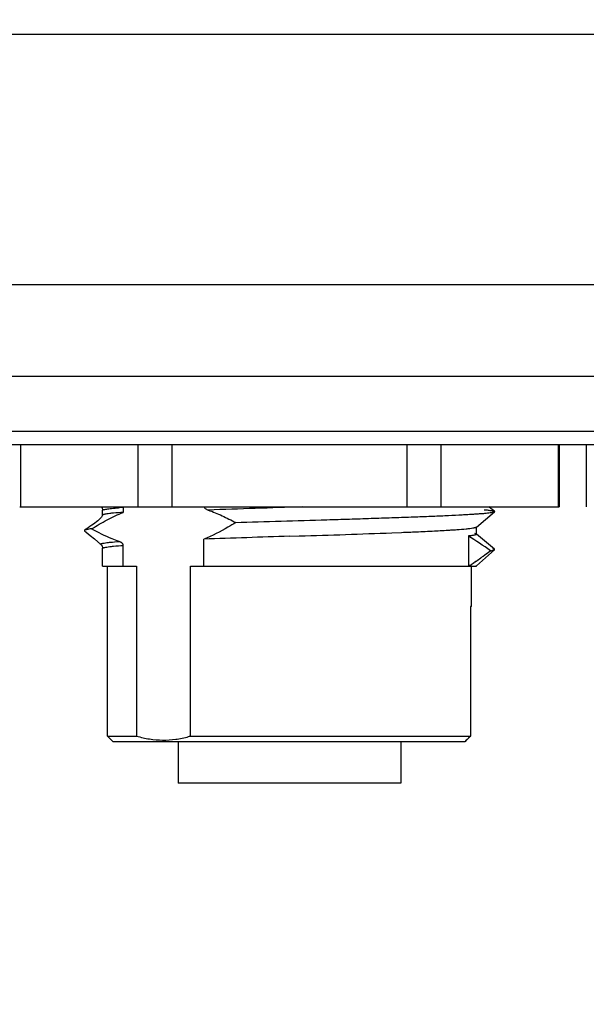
# Model space of a CAD drawing. Header units: inches. Extents: x 0 to 34, y 0 to 22.
# Tile 33 of 47: x 24.423 to 25.25, y 8.872 to 10.31. Entities that reach past the tile are written whole.
import ezdxf

# ---------------------------------------------------------------- set-up
doc = ezdxf.new("R2010")
doc.units = ezdxf.units.IN
doc.header["$LTSCALE"] = 1.87
doc.header["$MEASUREMENT"] = 0
doc.layers.get('0').update_dxf_attribs({"linetype": 'CONTINUOUS'})
doc.layers.add('DIMENSIONS', color=7, linetype='CONTINUOUS')
doc.styles.get("Standard").update_dxf_attribs({"font": 'txt', "width": 0.8})
doc.dimstyles.new('DIMSTYLE_1', dxfattribs={"dimtxt": 0.125, "dimasz": 0.18, "dimexe": 0.18, "dimexo": 0.0625, "dimgap": 0.09, "dimtad": 0, "dimtih": 1, "dimtoh": 1, "dimdec": 3, "dimzin": 4, "dimdsep": 46, "dimtxsty": 'STANDARD', "dimblk": '_FILLED', "dimblk1": '_FILLED', "dimblk2": '_FILLED', "dimcen": 0.09, "dimadec": 0, "dimazin": 0, "dimtp": 0.01, "dimtm": 0.01, "dimtfac": 1, "dimtdec": 3, "dimtofl": 0, "dimtmove": 0, "dimatfit": 3, "dimldrblk": '_FILLED', "dimfxl": 1, "dimtolj": 1, "dimtzin": 4, "dimarcsym": 0})

# ---------------------------------------------------------------- blocks, each defined once
blk = doc.blocks.new('_FILLED')
at = {"color": 0, "linetype": 'BYBLOCK'}
blk.add_solid([(0, 0), (-1, 0.1736), (-1, -0.1736)], dxfattribs=at)
blk = doc.blocks.new('*D22')
at = {"layer": 'DIMENSIONS', "color": 2, "linetype": 'CONTINUOUS'}
for p, q in [((23.8322, 9.7359), (23.8322, 7.4343)), ((25.8007, 9.7359), (25.8007, 7.4343)), ((23.8322, 7.5593), (24.1415, 7.5593)), ((25.8007, 7.5593), (25.4915, 7.5593))]:
    blk.add_line(p, q, dxfattribs=at)
at = {"layer": 'DIMENSIONS', "color": 2, "linetype": 'CONTINUOUS', "xscale": 0.18, "yscale": 0.18, "zscale": 0.18, "rotation": 180}
blk.add_blockref('_FILLED', (23.8322, 7.5593), dxfattribs=at)
at = {"layer": 'DIMENSIONS', "color": 2, "linetype": 'CONTINUOUS', "xscale": 0.18, "yscale": 0.18, "zscale": 0.18}
blk.add_blockref('_FILLED', (25.8007, 7.5593), dxfattribs=at)
at = {"layer": 'DIMENSIONS', "color": 2, "linetype": 'CONTINUOUS', "insert": (24.8165, 7.6218), "char_height": 0.125, "width": 1.225, "attachment_point": 2, "line_spacing_factor": 0.9}
blk.add_mtext('(1.969{\\Ftxt.shx;\\W1.000000;\\H0.125000; }[50])', dxfattribs=at)
blk = doc.blocks.new('*D24')
at = {"layer": 'DIMENSIONS', "color": 2, "linetype": 'CONTINUOUS'}
for p, q in [((23.9849, 13.7857), (27.9178, 13.7857)), ((27.7928, 13.7857), (27.7928, 11.9796)), ((27.7928, 9.9235), (27.7928, 11.7296)), ((23.9792, 9.9235), (27.9178, 9.9235))]:
    blk.add_line(p, q, dxfattribs=at)
at = {"layer": 'DIMENSIONS', "color": 2, "linetype": 'CONTINUOUS', "xscale": 0.18, "yscale": 0.18, "zscale": 0.18}
for p, rotation in [((27.7928, 13.7857), 90), ((27.7928, 9.9235), 270)]:
    blk.add_blockref('_FILLED', p, dxfattribs=dict(at, rotation=rotation))
at = {"layer": 'DIMENSIONS', "color": 2, "linetype": 'CONTINUOUS', "insert": (27.7928, 11.9171), "char_height": 0.125, "width": 1.425, "attachment_point": 2, "line_spacing_factor": 0.9}
blk.add_mtext('(3.862{\\Ftxt.shx;\\W1.000000;\\H0.125000; }[98.1])', dxfattribs=at)

msp = doc.modelspace()

# ---------------------------------------------------------------- linework, layer by layer
at = {"color": 7, "linetype": 'CONTINUOUS'}
for p, q in [((24.0666, 10.2892), (25.5666, 10.2892)), ((25.5666, 9.7892), (24.0666, 9.7892)), ((24.4238, 9.6892), (24.4238, 9.5987)), ((24.5954, 9.5987), (24.5954, 9.6892)), ((24.6449, 9.6892), (24.6449, 9.5987)), ((24.9881, 9.5987), (24.9881, 9.6892)), ((25.0375, 9.6892), (25.0375, 9.5987)), ((25.2091, 9.5987), (25.2091, 9.6892)), ((25.2102, 9.6892), (25.2102, 9.5987)), ((25.2495, 9.6892), (25.2495, 9.5987)), ((24.4228, 9.5987), (25.2102, 9.5987)), ((24.8165, 9.5121), (25.0782, 9.5121)), ((25.0783, 9.512), (25.0775, 9.5115)), ((25.0783, 9.5121), (25.0806, 9.5137)), ((25.0806, 9.5137), (25.0783, 9.512)), ((25.0805, 9.453), (25.0805, 9.264)), ((25.0805, 9.264), (25.0727, 9.2561)), ((25.0727, 9.2561), (25.0733, 9.2568))]:
    msp.add_line(p, q, dxfattribs=at)
at = {"color": 6, "linetype": 'CONTINUOUS'}
for p, q in [((23.6157, 9.7092), (26.0173, 9.7092)), ((26.0173, 9.6892), (23.6157, 9.6892)), ((24.5436, 9.5865), (24.5436, 9.5937)), ((24.544, 9.5933), (24.5436, 9.5937)), ((24.5739, 9.5979), (24.5739, 9.5907)), ((25.0891, 9.5693), (25.1158, 9.5917)), ((25.1154, 9.5921), (25.1155, 9.5915)), ((24.5437, 9.5867), (24.5436, 9.5865)), ((24.5172, 9.5646), (24.5172, 9.5639)), ((25.0891, 9.5693), (25.0893, 9.5696)), ((25.0893, 9.5588), (25.0893, 9.5696)), ((24.5317, 9.5521), (24.541, 9.5439)), ((24.6916, 9.5121), (24.6916, 9.5516)), ((24.8164, 9.5558), (24.8307, 9.5562)), ((24.9659, 9.5609), (24.9801, 9.5614)), ((25.0775, 9.5562), (25.0775, 9.5115)), ((25.1155, 9.5368), (25.0891, 9.5591)), ((25.0891, 9.5591), (25.0893, 9.5588)), ((24.5414, 9.5436), (24.541, 9.5439)), ((24.5436, 9.5382), (24.5436, 9.5382)), ((24.5436, 9.5121), (24.5436, 9.5382)), ((24.544, 9.5378), (24.5436, 9.5382)), ((24.5739, 9.5121), (24.5739, 9.5424)), ((25.0892, 9.5128), (25.1156, 9.5362)), ((25.1125, 9.5378), (25.1152, 9.537)), ((25.1155, 9.5367), (25.1152, 9.537)), ((25.1155, 9.5361), (25.1155, 9.5367)), ((24.5436, 9.5121), (24.5933, 9.5121)), ((24.5507, 9.264), (24.5507, 9.5121)), ((24.5933, 9.5121), (24.5933, 9.264)), ((24.6721, 9.5121), (24.8165, 9.5121)), ((24.6721, 9.264), (24.6721, 9.5121)), ((25.0782, 9.5121), (25.0892, 9.5121)), ((25.0818, 9.5121), (25.0892, 9.5128)), ((25.0822, 9.453), (25.0822, 9.5121)), ((25.0892, 9.5128), (25.0893, 9.5131)), ((25.0893, 9.5121), (25.0893, 9.5131)), ((25.0822, 9.453), (25.0805, 9.453)), ((24.5507, 9.264), (24.5933, 9.264)), ((24.5586, 9.2561), (24.5507, 9.264)), ((24.6721, 9.264), (25.0805, 9.264)), ((25.0755, 9.2588), (25.0805, 9.2638)), ((25.0806, 9.264), (25.0803, 9.264)), ((24.5586, 9.2561), (25.0727, 9.2561)), ((24.6541, 9.2561), (24.6541, 9.1951)), ((24.9789, 9.2561), (24.9789, 9.1951)), ((24.9789, 9.1951), (24.6541, 9.1951))]:
    msp.add_line(p, q, dxfattribs=at)
for points in [[(24.5418, 9.5987), (24.5418, 9.5986), (24.5421, 9.5984), (24.5423, 9.5981), (24.5425, 9.5979), (24.5427, 9.5976), (24.5428, 9.5974), (24.543, 9.5971), (24.5431, 9.5968), (24.5433, 9.5962), (24.5434, 9.5955), (24.5436, 9.5949), (24.5436, 9.5942), (24.5436, 9.5935)], [(25.1157, 9.5923), (25.1101, 9.5965), (25.1073, 9.5987)], [(24.5437, 9.5867), (24.5432, 9.5857), (24.5419, 9.5838), (24.5403, 9.5819), (24.5386, 9.5801), (24.5366, 9.5783), (24.5347, 9.5767), (24.5326, 9.5751), (24.5305, 9.5735), (24.5281, 9.5718), (24.5253, 9.5699), (24.5225, 9.568), (24.5197, 9.5662), (24.5172, 9.5646)], [(24.5172, 9.5639), (24.5198, 9.5618), (24.5257, 9.5571), (24.5317, 9.5521)], [(24.541, 9.5439), (24.5414, 9.5435), (24.5418, 9.5432), (24.5421, 9.5429), (24.5423, 9.5426), (24.5426, 9.5423), (24.5428, 9.542), (24.543, 9.5416), (24.5432, 9.541), (24.5435, 9.5399), (24.5436, 9.5388), (24.5436, 9.5382)]]:
    msp.add_lwpolyline(points, dxfattribs=at)
for centre, radius, start, end in [((24.6244, 8.8792), 0.7205, 94.0192, 94.5905), ((26.1976, -33.7559), 43.376, 91.79998, 91.98151), ((24.9752, 10.7617), 1.1992, 273.5978, 273.9102), ((24.9927, 10.5025), 0.9394, 273.9203, 274.1363), ((25.8336, -22.5422), 32.1141, 91.81502, 92.03794), ((24.1188, 32.174), 22.629, 271.80264, 272.14525), ((24.7294, 15.7637), 6.2073, 272.31453, 272.50945), ((24.6295, 8.8518), 0.8348, 54.8847, 57.5421), ((24.6281, 9.4124), 0.1547, 285.4088, 286.516)]:
    msp.add_arc(centre, radius, start, end, dxfattribs=at)
at = {"color": 7, "linetype": 'CONTINUOUS'}
for centre, radius, start, end in [((24.4017, 10.4836), 1.184, 306.0839, 306.7259), ((24.428, 10.4476), 1.1393, 306.0795, 306.7296), ((24.4725, 10.3864), 1.0637, 305.3979, 305.8502), ((24.4806, 10.3752), 1.0499, 305.3933, 305.8516), ((24.4506, 10.4166), 1.101, 305.8499, 306.0784), ((24.4515, 10.4155), 1.0996, 305.8488, 306.0776), ((24.4187, 10.463), 1.1573, 304.8865, 305.1912), ((24.5071, 10.3376), 1.0039, 304.8444, 305.1956), ((24.479, 10.3774), 1.0526, 305.1933, 305.3899), ((24.493, 10.3576), 1.0283, 305.1951, 305.3964), ((26.886, 7.4478), 2.5609, 134.9132, 135.0601), ((23.9177, 10.424), 1.6425, 314.9404, 315.0698), ((25.2295, 9.1122), 0.2129, 136.4814, 137.4477)]:
    msp.add_arc(centre, radius, start, end, dxfattribs=at)
at = {"color": 6, "linetype": 'CONTINUOUS'}
for points, knots in [([(24.5436, 9.5937), (24.5436, 9.5939), (24.544, 9.5942), (24.5445, 9.5945), (24.5452, 9.5947), (24.5461, 9.5949), (24.5476, 9.5952), (24.5488, 9.5955), (24.5497, 9.5956)], [0, 0, 0, 0, 0.092704, 0.174265, 0.28288, 0.419463, 0.584454, 1, 1, 1, 1]), ([(24.5497, 9.5956), (24.5508, 9.5958), (24.5532, 9.5961), (24.5589, 9.5967), (24.5635, 9.5971), (24.5667, 9.5974)], [0, 0, 0, 0, 0.191855, 0.422824, 1, 1, 1, 1]), ([(24.6918, 9.5986), (24.6919, 9.5983), (24.6923, 9.5977), (24.693, 9.5967), (24.6943, 9.5958), (24.696, 9.5949), (24.6972, 9.5943), (24.6978, 9.5941)], [0, 0, 0, 0, 0.13525, 0.256894, 0.492925, 0.749809, 1, 1, 1, 1]), ([(24.6978, 9.5941), (24.7047, 9.5917), (24.7183, 9.5861), (24.7315, 9.5793), (24.738, 9.5757)], [0, 0, 0, 0, 0.495715, 1, 1, 1, 1]), ([(25.1155, 9.5915), (25.1154, 9.5914), (25.115, 9.5912), (25.1144, 9.5909), (25.1135, 9.5907), (25.1118, 9.5903), (25.1092, 9.5899), (25.1053, 9.5894), (25.1005, 9.5889), (25.0948, 9.5884), (25.0882, 9.588), (25.0808, 9.5875), (25.0725, 9.587), (25.0599, 9.5863), (25.0422, 9.5854), (25.0189, 9.5845), (24.9931, 9.5835), (24.965, 9.5825), (24.935, 9.5815), (24.9035, 9.5805), (24.8597, 9.5792), (24.8043, 9.5775), (24.7598, 9.5762), (24.7377, 9.5755)], [0, 0, 0, 0, 0.00128, 0.003124, 0.00556, 0.008601, 0.016511, 0.026849, 0.03959, 0.0547, 0.072144, 0.091868, 0.113802, 0.137877, 0.192157, 0.254013, 0.322667, 0.397257, 0.47684, 0.560414, 0.646899, 0.824285, 1, 1, 1, 1]), ([(25.1003, 9.5946), (25.1023, 9.5944), (25.1051, 9.5942), (25.1086, 9.5937), (25.1107, 9.5934), (25.1124, 9.5931), (25.1138, 9.5928), (25.1147, 9.5925), (25.1153, 9.5923), (25.1154, 9.5921)], [0, 0, 0, 0, 0.389512, 0.549576, 0.686312, 0.799614, 0.889451, 0.955979, 1, 1, 1, 1]), ([(24.5275, 9.5666), (24.535, 9.5712), (24.5501, 9.58), (24.5659, 9.5875), (24.5739, 9.5907)], [0, 0, 0, 0, 0.50498, 1, 1, 1, 1]), ([(24.5497, 9.5884), (24.5489, 9.5883), (24.5474, 9.588), (24.5457, 9.5877), (24.5447, 9.5873), (24.5442, 9.5871), (24.5439, 9.5869), (24.5437, 9.5867), (24.5437, 9.5867)], [0, 0, 0, 0, 0.398488, 0.695387, 0.80623, 0.892702, 0.956132, 1, 1, 1, 1]), ([(24.5739, 9.5907), (24.5691, 9.5904), (24.5625, 9.5899), (24.5545, 9.5891), (24.5512, 9.5886), (24.5497, 9.5884)], [0, 0, 0, 0, 0.591076, 0.818758, 1, 1, 1, 1]), ([(24.5278, 9.5668), (24.5265, 9.5666), (24.524, 9.5662), (24.5212, 9.5657), (24.5194, 9.5653), (24.5185, 9.5651), (24.5178, 9.5648), (24.5174, 9.5647), (24.5173, 9.5646)], [0, 0, 0, 0, 0.383182, 0.68387, 0.796826, 0.885788, 0.952713, 1, 1, 1, 1]), ([(24.5677, 9.5482), (24.5642, 9.5494), (24.5505, 9.5547), (24.5372, 9.5612), (24.5275, 9.5666)], [0, 0, 0, 0, 0.246913, 1, 1, 1, 1]), ([(24.738, 9.5758), (24.7342, 9.5734), (24.7193, 9.5644), (24.7036, 9.5565), (24.6916, 9.5516)], [0, 0, 0, 0, 0.25376, 1, 1, 1, 1]), ([(25.0012, 9.5623), (25.0101, 9.5627), (25.0265, 9.5635), (25.043, 9.5644), (25.0504, 9.5649)], [0, 0, 0, 0, 0.543987, 1, 1, 1, 1]), ([(25.0605, 9.5655), (25.0651, 9.5659), (25.0716, 9.5664), (25.0793, 9.5672), (25.0825, 9.5677), (25.0839, 9.5679)], [0, 0, 0, 0, 0.594714, 0.821524, 1, 1, 1, 1]), ([(25.0839, 9.5679), (25.0845, 9.568), (25.0857, 9.5682), (25.0872, 9.5685), (25.0882, 9.5688), (25.0888, 9.5691), (25.089, 9.5692), (25.0891, 9.5693)], [0, 0, 0, 0, 0.366352, 0.654006, 0.86402, 0.940842, 1, 1, 1, 1]), ([(24.5459, 9.5459), (24.5472, 9.5461), (24.5502, 9.5466), (24.5575, 9.5474), (24.5634, 9.5479), (24.5677, 9.5482)], [0, 0, 0, 0, 0.18399, 0.414284, 1, 1, 1, 1]), ([(24.5739, 9.5424), (24.5739, 9.5429), (24.5737, 9.5437), (24.5731, 9.5447), (24.5724, 9.5455), (24.5716, 9.5462), (24.5707, 9.5468), (24.5694, 9.5475), (24.5684, 9.5479), (24.5677, 9.5482)], [0, 0, 0, 0, 0.146374, 0.277187, 0.393736, 0.507567, 0.628724, 0.754855, 1, 1, 1, 1]), ([(25.0893, 9.5588), (25.0893, 9.5586), (25.0892, 9.5584), (25.0889, 9.5583), (25.0885, 9.5581), (25.0881, 9.5579), (25.0874, 9.5577), (25.0862, 9.5574), (25.0845, 9.5571), (25.0825, 9.5568), (25.0801, 9.5565), (25.0784, 9.5563), (25.0775, 9.5562)], [0, 0, 0, 0, 0.030892, 0.054115, 0.083853, 0.120525, 0.164324, 0.273586, 0.411904, 0.579212, 0.775324, 1, 1, 1, 1]), ([(25.0863, 9.5601), (25.0869, 9.56), (25.0877, 9.5598), (25.0887, 9.5594), (25.089, 9.5592), (25.0891, 9.5591)], [0, 0, 0, 0, 0.626766, 0.843742, 1, 1, 1, 1]), ([(24.5409, 9.544), (24.5409, 9.5441), (24.5408, 9.5442), (24.541, 9.5445), (24.5413, 9.5447), (24.5418, 9.545), (24.5426, 9.5452), (24.5435, 9.5455), (24.5447, 9.5457), (24.5455, 9.5458), (24.5459, 9.5459)], [0, 0, 0, 0, 0.043332, 0.089333, 0.158607, 0.258594, 0.391949, 0.559959, 0.762901, 1, 1, 1, 1]), ([(24.5436, 9.5382), (24.5436, 9.5384), (24.544, 9.5387), (24.5445, 9.5389), (24.5452, 9.5392), (24.5461, 9.5394), (24.5476, 9.5397), (24.5488, 9.5399), (24.5497, 9.5401)], [0, 0, 0, 0, 0.092802, 0.174442, 0.283123, 0.419739, 0.584708, 1, 1, 1, 1]), ([(24.5497, 9.5401), (24.5512, 9.5403), (24.5545, 9.5407), (24.5625, 9.5416), (24.5691, 9.5421), (24.5739, 9.5424)], [0, 0, 0, 0, 0.181283, 0.408963, 1, 1, 1, 1]), ([(25.1094, 9.5345), (25.1102, 9.5346), (25.1116, 9.5348), (25.1134, 9.5352), (25.1145, 9.5356), (25.1152, 9.5359), (25.1154, 9.536), (25.1155, 9.5361)], [0, 0, 0, 0, 0.369503, 0.662421, 0.870996, 0.94472, 1, 1, 1, 1]), ([(24.5933, 9.264), (24.5995, 9.2622), (24.6121, 9.2593), (24.6313, 9.2577), (24.6505, 9.2589), (24.6631, 9.2615), (24.6693, 9.2632)], [0, 0, 0, 0, 0.251492, 0.500364, 0.749016, 1, 1, 1, 1])]:
    msp.add_open_spline(points, degree=3, knots=knots, dxfattribs=at)

# ---------------------------------------------------------------- dimensions: what is measured, and where the dimension line sits
at = {"layer": 'DIMENSIONS', "color": 2, "linetype": 'CONTINUOUS'}
dim = msp.add_linear_dim(base=(27.7928, 9.9235), p1=(23.9849, 13.7857), p2=(23.9792, 9.9235), angle=270, text='(<>)', dimstyle='DIMSTYLE_1', dxfattribs=at)
dim.commit()
dim.dimension.update_dxf_attribs({"geometry": '*D24', "text_midpoint": (27.6928, 11.8546), "dimtype": 160})
dim = msp.add_linear_dim(base=(25.800723, 7.559294), p1=(23.832219, 9.735868), p2=(25.800723, 9.735868), text='(<>)', dimstyle='DIMSTYLE_1', dxfattribs=at)
dim.commit()
dim.dimension.update_dxf_attribs({"geometry": '*D22', "text_midpoint": (24.716471, 7.559294), "dimtype": 160})

doc.saveas('drawing.dxf')
